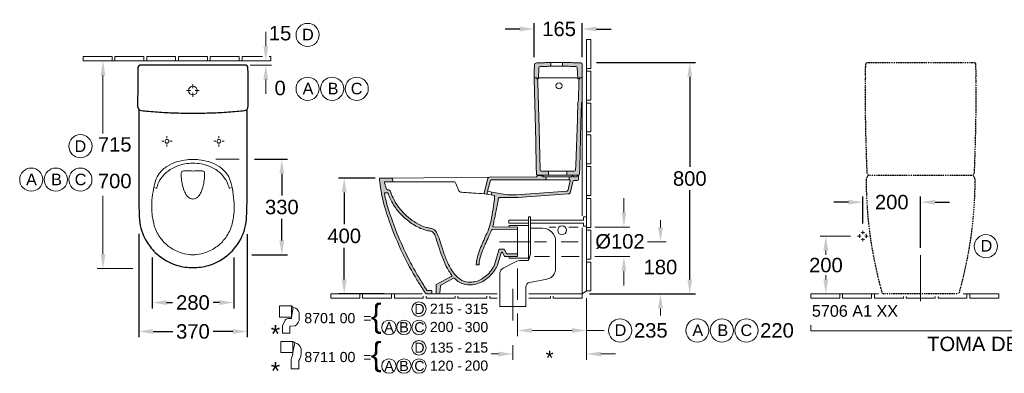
# Model space of a CAD drawing. Extents: x -36 to 10459, y -4640 to 3214.
# Tile 11 of 14: x 4736 to 8144, y -4640 to -3417. Entities that reach past the tile are written whole.
import ezdxf

# ---------------------------------------------------------------- set-up
doc = ezdxf.new("R2010")
doc.units = 0
doc.linetypes.add('ACAD_ISO03W100', pattern=[30, 12, -18])
doc.linetypes.add('VERDECKT2', pattern=[4.7625, 3.175, -1.5875])
doc.layers.get('Defpoints').update_dxf_attribs({"linetype": 'CONTINUOUS'})
for name, color, linetype, lineweight in [('0-Dick', 7, 'CONTINUOUS', 30), ('0-Dick-Verdeckt', 254, 'VERDECKT2', 30), ('0-Dünn', 2, 'CONTINUOUS', 5)]:
    doc.layers.add(name, color=color, linetype=linetype, lineweight=lineweight)
doc.styles.get("Standard").update_dxf_attribs({"font": 'arial.ttf'})
doc.styles.add('STYL2', font='arial.ttf')
doc.dimstyles.get("Standard").update_dxf_attribs({"dimscale": 0, "dimtxt": 50, "dimasz": 50, "dimexe": 20, "dimexo": 25, "dimgap": 15, "dimtad": 0, "dimtih": 1, "dimtoh": 1, "dimdec": 0, "dimdsep": 46, "dimtxsty": 'STYL2', "dimcen": 3, "dimclrd": 256, "dimclre": 256, "dimclrt": 256, "dimadec": 0, "dimazin": 0, "dimtfac": 1, "dimtdec": 0, "dimtofl": 0, "dimtmove": 0, "dimatfit": 3, "dimfxl": 0, "dimtolj": 1, "dimtzin": 0, "dimarcsym": 0})

# ---------------------------------------------------------------- blocks, each defined once
blk = doc.blocks.new('*D212')
at = {"layer": '0-Dünn', "linetype": 'Continuous', "lineweight": -2}
for p, q in [((5148.3, -4157.8), (5148.3, -4515.1)), ((5523.8, -4158.6), (5523.8, -4515.1)), ((5198.3, -4495.1), (5265.9, -4495.1)), ((5473.8, -4495.1), (5406.2, -4495.1))]:
    blk.add_line(p, q, dxfattribs=at)
at = {"layer": '0-Dünn', "linetype": 'Continuous'}
for points in [[(5198.3, -4486.7), (5198.3, -4503.4), (5148.3, -4495.1)], [(5473.8, -4486.7), (5473.8, -4503.4), (5523.8, -4495.1)]]:
    blk.add_solid(points, dxfattribs=at)
at = {"layer": 'Defpoints', "color": 0, "linetype": 'Continuous'}
for p in [(5148.3, -4132.8), (5523.8, -4133.6), (5523.8, -4495.1)]:
    blk.add_point(p, dxfattribs=at)
at = {"layer": '0-Dünn', "linetype": 'Continuous', "insert": (5336, -4495.1), "char_height": 50, "attachment_point": 5, "style": 'STYL2'}
blk.add_mtext('\\A1;370', dxfattribs=at)
blk = doc.blocks.new('*D213')
at = {"layer": '0-Dünn', "linetype": 'Continuous', "lineweight": -2}
for p, q in [((7604.7, -4047.8), (7554.7, -4047.8)), ((7654.7, -4121.8), (7654.7, -4027.8)), ((7854.6, -4205.7), (7854.6, -4027.8)), ((7904.6, -4047.8), (7954.6, -4047.8))]:
    blk.add_line(p, q, dxfattribs=at)
at = {"layer": '0-Dünn', "linetype": 'Continuous'}
for points in [[(7604.7, -4039.5), (7604.7, -4056.2), (7654.7, -4047.8)], [(7904.6, -4039.5), (7904.6, -4056.2), (7854.6, -4047.8)]]:
    blk.add_solid(points, dxfattribs=at)
at = {"layer": 'Defpoints', "color": 0, "linetype": 'Continuous'}
for p in [(7854.6, -4047.8), (7654.7, -4146.8), (7854.6, -4230.7)]:
    blk.add_point(p, dxfattribs=at)
at = {"layer": '0-Dünn', "linetype": 'Continuous', "insert": (7754.7, -4047.8), "char_height": 50, "attachment_point": 5, "style": 'STYL2'}
blk.add_mtext('\\A1;200', dxfattribs=at)
blk = doc.blocks.new('*D214')
at = {"layer": '0-Dünn', "linetype": 'Continuous', "lineweight": -2}
for p, q in [((5194.6, -4238.7), (5194.6, -4415.1)), ((5477.5, -4239.3), (5477.5, -4415.1)), ((5244.6, -4395.1), (5265.5, -4395.1)), ((5427.5, -4395.1), (5406.6, -4395.1))]:
    blk.add_line(p, q, dxfattribs=at)
at = {"layer": '0-Dünn', "linetype": 'Continuous'}
for points in [[(5244.6, -4386.7), (5244.6, -4403.4), (5194.6, -4395.1)], [(5427.5, -4386.7), (5427.5, -4403.4), (5477.5, -4395.1)]]:
    blk.add_solid(points, dxfattribs=at)
at = {"layer": 'Defpoints', "color": 0, "linetype": 'Continuous'}
for p in [(5194.6, -4213.7), (5477.5, -4214.3), (5477.5, -4395.1)]:
    blk.add_point(p, dxfattribs=at)
at = {"layer": '0-Dünn', "linetype": 'Continuous', "insert": (5336, -4395.1), "char_height": 50, "attachment_point": 5, "style": 'STYL2'}
blk.add_mtext('\\A1;280', dxfattribs=at)
blk = doc.blocks.new('*D215')
at = {"layer": '0-Dünn', "linetype": 'Continuous', "lineweight": -2}
for p, q in [((5548.7, -3899.6), (5663.7, -3899.6)), ((5643.7, -3949.6), (5643.7, -4024.4)), ((5643.7, -4180.2), (5643.7, -4105.4)), ((5539.3, -4230.2), (5663.7, -4230.2))]:
    blk.add_line(p, q, dxfattribs=at)
at = {"layer": '0-Dünn', "linetype": 'Continuous'}
for points in [[(5635.3, -3949.6), (5652, -3949.6), (5643.7, -3899.6)], [(5635.3, -4180.2), (5652, -4180.2), (5643.7, -4230.2)]]:
    blk.add_solid(points, dxfattribs=at)
at = {"layer": 'Defpoints', "color": 0, "linetype": 'Continuous'}
for p in [(5523.7, -3899.6), (5643.7, -3899.6), (5514.3, -4230.2)]:
    blk.add_point(p, dxfattribs=at)
at = {"layer": '0-Dünn', "linetype": 'Continuous', "insert": (5643.7, -4064.9), "char_height": 50, "attachment_point": 5, "style": 'STYL2'}
blk.add_mtext('\\A1;330', dxfattribs=at)
blk = doc.blocks.new('*D221')
at = {"layer": '0-Dünn', "linetype": 'Continuous', "lineweight": -2}
for p, q in [((5966.4, -3964.3), (5839.5, -3964.3)), ((5859.5, -4014.3), (5859.5, -4124.1)), ((5859.5, -4315), (5859.5, -4205.2)), ((5998.2, -4365), (5839.5, -4365))]:
    blk.add_line(p, q, dxfattribs=at)
at = {"layer": '0-Dünn', "linetype": 'Continuous'}
for points in [[(5851.1, -4014.3), (5867.8, -4014.3), (5859.5, -3964.3)], [(5851.1, -4315), (5867.8, -4315), (5859.5, -4365)]]:
    blk.add_solid(points, dxfattribs=at)
at = {"layer": 'Defpoints', "color": 0, "linetype": 'Continuous'}
for p in [(5991.4, -3964.3), (5859.5, -4365), (6023.2, -4365)]:
    blk.add_point(p, dxfattribs=at)
at = {"layer": '0-Dünn', "linetype": 'Continuous', "insert": (5859.5, -4164.7), "char_height": 50, "attachment_point": 5, "style": 'STYL2'}
blk.add_mtext('\\A1;400', dxfattribs=at)
blk = doc.blocks.new('*D222')
at = {"layer": '0-Dünn', "linetype": 'Continuous', "lineweight": -2}
for p, q in [((6733.2, -3564.3), (7075.6, -3564.3)), ((7055.6, -3614.3), (7055.6, -3925.7)), ((7055.6, -4315), (7055.6, -4006.8)), ((6708.4, -4365), (7075.6, -4365))]:
    blk.add_line(p, q, dxfattribs=at)
at = {"layer": '0-Dünn', "linetype": 'Continuous'}
for points in [[(7047.3, -3614.3), (7063.9, -3614.3), (7055.6, -3564.3)], [(7047.3, -4315), (7063.9, -4315), (7055.6, -4365)]]:
    blk.add_solid(points, dxfattribs=at)
at = {"layer": 'Defpoints', "color": 0, "linetype": 'Continuous'}
for p in [(6708.2, -3564.3), (6683.4, -4365), (7055.6, -4365)]:
    blk.add_point(p, dxfattribs=at)
at = {"layer": '0-Dünn', "linetype": 'Continuous', "insert": (7055.6, -3966.3), "char_height": 50, "attachment_point": 5, "style": 'STYL2'}
blk.add_mtext('\\A1;800', dxfattribs=at)
blk = doc.blocks.new('*D223')
at = {"layer": '0-Dünn', "linetype": 'Continuous', "lineweight": -2}
for p, q in [((6516.9, -3546.4), (6516.9, -3428.9)), ((6683.1, -3546.4), (6683.1, -3428.9)), ((6466.9, -3448.9), (6416.9, -3448.9)), ((6733.1, -3448.9), (6783.1, -3448.9))]:
    blk.add_line(p, q, dxfattribs=at)
at = {"layer": '0-Dünn', "linetype": 'Continuous'}
for points in [[(6466.9, -3440.5), (6466.9, -3457.2), (6516.9, -3448.9)], [(6733.1, -3440.5), (6733.1, -3457.2), (6683.1, -3448.9)]]:
    blk.add_solid(points, dxfattribs=at)
at = {"layer": 'Defpoints', "color": 0, "linetype": 'Continuous'}
for p in [(6683.1, -3448.9), (6516.9, -3571.4), (6683.1, -3571.4)]:
    blk.add_point(p, dxfattribs=at)
at = {"layer": '0-Dünn', "linetype": 'Continuous', "insert": (6603.3, -3448.9), "char_height": 50, "attachment_point": 5, "style": 'STYL2'}
blk.add_mtext('\\A1;165', dxfattribs=at)

msp = doc.modelspace()

# ---------------------------------------------------------------- hatches: boundary and pattern name
at = {"layer": '0-Dünn', "linetype": 'Continuous'}
h = msp.add_hatch(color=256, dxfattribs=at)
h.dxf.hatch_style = 1
h.paths.add_polyline_path([(6516.9, -3619.8), (6516.9, -3619.8, -0.396649), (6518.8, -3617.8), (6518.8, -3617.6, -0.471693), (6516.8, -3615.2, -0.000972), (6517.3, -3595.4, -0.001012), (6517.8, -3578.5, -0.011304), (6517.9, -3571.4, -0.379593), (6522.7, -3566.5, -0.012398), (6529.8, -3566.2, -0.00226), (6544.6, -3565.6, -0.00244), (6560.5, -3565.1, -0.003497), (6574, -3564.8), (6574.8, -3564.8), (6574.8, -3577.8, 0.001497), (6565.1, -3578, 0.002526), (6548.7, -3578.5, 0.001753), (6537.4, -3578.9, 0.38954), (6533.5, -3582.7), (6531.8, -3620.1, -0.400971), (6530.8, -3621), (6529.6, -3621, -0.238569), (6528.4, -3620.4), (6526.6, -3618, 0.428807), (6525.2, -3617.8, -0.279539), (6526.3, -3618.9), (6529.2, -3629.6), (6529.2, -3629.8, 0.060009), (6529.2, -3629.4), (6526.3, -3618.9, 0.337617), (6524.8, -3617.8), (6519, -3617.8, 0.430735)])
h = msp.add_hatch(color=256, dxfattribs=at)
h.dxf.hatch_style = 1
h.paths.add_polyline_path([(6683.1, -3571.4, 0.399388), (6678.4, -3566.4, 0.002281), (6669.6, -3566, 0.001686), (6652.5, -3565.4, 0.003608), (6635, -3564.9, 0.000795), (6623.8, -3564.7, 0.002358), (6615.2, -3564.7), (6615.2, -3577.7, -0.002589), (6631.5, -3577.9, -0.003047), (6651.7, -3578.4, -0.001675), (6662, -3578.7, -0.385201), (6665.9, -3582.5), (6668.2, -3620.1, 0.40197), (6669.1, -3620.9), (6670.9, -3620.8, 0.232014), (6671.8, -3620.3), (6673.4, -3618, -0.247182), (6674.2, -3617.6), (6681.1, -3617.6, 0.41421), (6683.1, -3615.6)])
h = msp.add_hatch(color=256, dxfattribs=at)
h.dxf.hatch_style = 1
h.paths.add_polyline_path([(6533.9, -3794.7), (6531.6, -3714.4), (6529.3, -3634), (6529.2, -3629.8, 0.060009), (6529.2, -3629.4), (6526.3, -3618.9, 0.337617), (6524.8, -3617.8), (6519, -3617.8, 0.430735), (6516.9, -3619.8), (6519.1, -3708.9), (6522.3, -3838.3), (6524.5, -3926.7), (6525, -3948.8), (6525, -3950.6, 0.383951), (6529.6, -3954.8), (6565.7, -3954.8, 0.39201), (6566.6, -3953.8), (6566.6, -3940.8), (6541.7, -3940.8, -0.321754), (6538, -3935.9)])
h = msp.add_hatch(color=256, dxfattribs=at)
h.dxf.hatch_style = 1
h.paths.add_polyline_path([(6683.1, -3619.8, 0.414217), (6681.1, -3617.8), (6675.5, -3617.8, 0.345795), (6674, -3618.9), (6671.1, -3629.4, 0.071397), (6671.1, -3630), (6670.7, -3694.9, -0.152152), (6669.6, -3698.3, 0.145103), (6668.5, -3701.6), (6668.4, -3705.6), (6666.8, -3752.2), (6666.5, -3759.7), (6663.3, -3856.1), (6661.1, -3919.5), (6660.6, -3936, -0.404356), (6655.6, -3940.8), (6629.6, -3940.8), (6629.6, -3953.8, 0.436772), (6630.7, -3954.8), (6669.2, -3954.8, 0.406764), (6674.2, -3949.9), (6674.8, -3926.5), (6676, -3878.5), (6678.7, -3772.4), (6680.4, -3706.3, -0.185236), (6681.8, -3703, 0.191837), (6683.1, -3699.5)])
h = msp.add_hatch(color=256, dxfattribs=at)
h.dxf.hatch_style = 1
h.paths.add_polyline_path([(6402.3, -4222.7), (6390.1, -4265.2, -0.034976), (6384.8, -4275.7, -0.080824), (6358.2, -4308, -0.13138), (6312, -4332.1, -0.099845), (6279.8, -4332.6, -0.067256), (6262.1, -4326.7, -0.083637), (6245.5, -4315.2, -0.048362), (6241.5, -4311.4, 0.078523), (6241, -4311, 0.265856), (6238, -4310.9), (6195.9, -4333.8, 0.344316), (6192.9, -4338), (6190.4, -4361.4, -0.365819), (6186.7, -4365), (6180.3, -4365, -0.414253), (6178.3, -4363), (6178.3, -4338.5), (6178.3, -4332.9), (6229.5, -4304.3, 0.034668), (6231.7, -4303, 0.434295), (6232, -4300.5, -0.025766), (6227.3, -4294.3, -0.0178), (6217, -4277.7, -0.033005), (6201.8, -4245.2, -0.015888), (6189.2, -4209.1, 0.004665), (6177.8, -4174.1, 0.049926), (6170.5, -4157.1, 0.101582), (6167.4, -4152.7, 0.153979), (6157.6, -4147.8, 0.000929), (6149.2, -4146.5, -0.040761), (6141, -4144.6, -0.061636), (6097.5, -4124.4, -0.046308), (6060.8, -4094.5, -0.055127), (6033.9, -4062.2, -0.028367), (6021.8, -4041.6, -0.024216), (6013.2, -4022.7, -0.00656), (6011.2, -4017.4, 0.246506), (6009.1, -4015.7), (5999.5, -4015.7, 0.365319), (5998.6, -4016.5, 0.030681), (6014.2, -4078.1, 0.01846), (6042.1, -4154.7, 0.022516), (6082.2, -4243.1, 0.014709), (6112.6, -4298.8, 0.010688), (6136.8, -4338.2, 0.003883), (6146, -4352.3, 0.295335), (6148.5, -4353.3), (6161.2, -4353.3, -0.532706), (6163.3, -4356.2), (6163.3, -4363, -0.48151), (6160.8, -4365), (6145.8, -4365, -0.209623), (6140.8, -4362.5, -0.002858), (6133.9, -4352.1, -0.009705), (6111.3, -4316.2, -0.023455), (6062.6, -4226.2, -0.025963), (6015.4, -4112.9, -0.038422), (5988.7, -4018.9, -0.011891), (5982.5, -3977.6, -0.008939), (5981.5, -3968.3, -0.437385), (5984.5, -3965), (6021.7, -3964.7, -0.261019), (6026, -3967, -0.078757), (6026.6, -3968.5), (6028.2, -3974.9, -0.076322), (6028.3, -3975.3, -0.413525), (6026.3, -3977.3), (6001, -3977.6, 0.748559), (5999.4, -3980.6), (6004.7, -3999.7, 0.31178), (6009.1, -4005.1, 0.074441), (6013.8, -4005.7, -0.220065), (6018.7, -4008.5, 0.03181), (6028.6, -4032.7, 0.036403), (6045.2, -4061.3, 0.047708), (6069.6, -4089.1, 0.069266), (6095.1, -4110.7, 0.015687), (6123.4, -4127.4, 0.046929), (6145.1, -4135.3, 0.003495), (6158.2, -4137.8), (6162.7, -4138.7, -0.077958), (6167.6, -4140.6, -0.099885), (6175.4, -4146.9, -0.047084), (6181.8, -4157.1, -0.026), (6193.2, -4188.6, 0.005883), (6205.8, -4227.2, 0.031571), (6220.9, -4263.7, 0.068542), (6246.1, -4301.8, 0.035482), (6260.9, -4314.5, 0.118427), (6287.3, -4324.5, 0.05415), (6301, -4324.7, 0.012367), (6320.3, -4320.7, 0.058996), (6338.5, -4311.8, 0.048905), (6356.2, -4297.6, 0.052367), (6372.6, -4277, 0.011967), (6379, -4266.6, 0.095376), (6379.8, -4265), (6394.5, -4213.4, -0.057368), (6395, -4212.3, -0.275035), (6399.1, -4209.8), (6409.3, -4209.8, -0.064224), (6410.6, -4210, -0.205157), (6413.8, -4212.4), (6420.9, -4224.9, 0.27222), (6423.9, -4226.7), (6457.9, -4226.5, -0.416315), (6459.9, -4228.5), (6459.9, -4233.5, -0.41166), (6457.9, -4235.5), (6417.6, -4235.8, -0.272638), (6414.5, -4234), (6407.8, -4222.1, 0.665427)])
h = msp.add_hatch(color=256, dxfattribs=at)
h.dxf.hatch_style = 1
h.paths.add_polyline_path([(6635, -4019.4, 0.36323), (6642.3, -4012.3), (6650.8, -3975.9, -0.333391), (6654.3, -3972.9), (6666.5, -3972.8, 0.390462), (6670.8, -3968.7), (6670.5, -3957.3, 0.449164), (6668.8, -3955.9), (6667.3, -3955.8, 0.404286), (6666.2, -3956.7), (6665.8, -3958.5, -0.317562), (6664.1, -3960.1), (6654, -3960.1, -0.238246), (6653.2, -3959.7), (6651.8, -3957.3, 0.267949), (6651, -3956.8), (6649, -3956.8, 0.378866), (6648, -3957.7), (6647.8, -3959.2, -0.378899), (6646.8, -3960.1), (6639.1, -3960.1, 0.420834), (6638.1, -3961.1), (6638.1, -3969.1, 0.342872), (6639.6, -3971, -0.407589), (6641.1, -3973.4), (6633.1, -4008.1, -0.307118), (6631.4, -4009.7), (6454.7, -4022), (6424.3, -4022), (6370.4, -4012.9, 0.020122), (6368.2, -4022.6), (6380, -4024.9), (6380.1, -4034.6), (6379.4, -4038.8, 0.006654), (6376.2, -4060.9, -0.01216), (6369.5, -4103.1, -0.039972), (6361, -4135.7, -0.042888), (6352.8, -4156.7, 0.011384), (6342.3, -4179.8, -0.004825), (6331.4, -4204.6, 0.026382), (6322.2, -4232.1, 0.037385), (6317.5, -4252.5, 0.011936), (6317.1, -4257.5, 0.014254), (6316.7, -4264.7), (6326.3, -4264.7), (6326.4, -4262.4, -0.058354), (6328.8, -4245.3, -0.01759), (6335.7, -4222.3, -0.030274), (6347.5, -4193.4, 0.008711), (6359.1, -4168, 0.005955), (6366.7, -4150.1, 0.011857), (6368.8, -4144.6, -0.31643), (6371.6, -4142.6), (6457.9, -4143.2, 0.41634), (6459.9, -4141.2), (6459.9, -4136.2, 0.41166), (6457.9, -4134.2), (6376.3, -4133.5, -0.478932), (6374.1, -4130.7, 0.000352), (6375, -4126.8, 0.002247), (6377.9, -4113.6, 0.00291), (6381.7, -4095.8, 0.005853), (6388.5, -4060.7, 0.001595), (6393.1, -4034.6, -0.419935), (6396.8, -4032), (6455, -4032, 0.034921), (6460.6, -4031.6)])
h = msp.add_hatch(color=256, dxfattribs=at)
h.dxf.hatch_style = 1
h.paths.add_polyline_path([(6558.1, -3961.1, 0.414157), (6557.1, -3960.1), (6548.5, -3960.1), (6548.2, -3957.7, 0.378866), (6547.2, -3956.8), (6545.3, -3956.8, 0.105913), (6544.1, -3957.5, -0.575917), (6542.2, -3957, -0.044678), (6542, -3956.2, 0.380174), (6540.8, -3955.1), (6530.9, -3955.1, 0.32441), (6527.7, -3957.7, -0.34566), (6524.8, -3960), (6361.1, -3961.1, 0.292776), (6357.1, -3964.8), (6343.8, -4016.6, 0.403594), (6345.3, -4018.6), (6352.2, -4019.8, 0.381424), (6354, -4018.4), (6356.1, -4010.4), (6356.5, -4008.2, 0.052684), (6357, -4005.5), (6365.4, -3972.9, -0.341925), (6367.8, -3971), (6556.2, -3970.1, 0.408038), (6558.1, -3968.1)])

# ---------------------------------------------------------------- linework, layer by layer
at = {"layer": '0-Dick', "linetype": 'Continuous'}
msp.add_lwpolyline([(5336, -3740, 0.00569), (5371.3, -3739.7, 0.007285), (5429.3, -3737.6, 0.00905), (5489, -3733.5, 0.002683), (5514, -3731.3, 0.387815), (5527.6, -3716.3, -0.000005), (5527.3, -3662.2, 0.001462), (5526.8, -3605.6, 0.000101), (5526.5, -3583.5, 0.410699), (5516.5, -3573.6), (5336, -3573.6), (5155.6, -3573.6, 0.410699), (5145.6, -3583.5, 0.000101), (5145.3, -3605.6, 0.001462), (5144.8, -3662.2, -0.000005), (5144.5, -3716.3, 0.387815), (5158, -3731.3, 0.002683), (5183, -3733.5, 0.00905), (5242.8, -3737.6, 0.007285), (5300.8, -3739.7, 0.00569)], format="xyb", close=True, dxfattribs=at)
msp.add_lwpolyline([(5148.9, -3726.9), (5148.9, -3726.9, -0.005405), (5148.6, -3791.6, 0.00074), (5148.4, -3923, -0.004439), (5148.6, -4007.2, 0.008432), (5149.3, -4066.9, 0.007869), (5150.6, -4108, 0.113131), (5175.9, -4184.4, 0.073798), (5210.7, -4226.3, 0.109671), (5282.2, -4266.4, 0.069754), (5336, -4274, 0.069754), (5389.9, -4266.4, 0.109671), (5461.4, -4226.3, 0.073798), (5496.2, -4184.4, 0.113131), (5521.5, -4108, 0.007869), (5522.8, -4066.9, 0.008432), (5523.5, -4007.2, -0.004439), (5523.7, -3923, 0.00074), (5523.5, -3791.6, -0.005405), (5523.2, -3726.9), (5523.2, -3726.9)], format="xyb", dxfattribs=at)
at = {"layer": '0-Dick-Verdeckt', "color": 0, "linetype": 'ACAD_ISO03W100', "ltscale": 0.09, "flags": 128}
msp.add_lwpolyline([(7854.6, -4365), (7726.7, -4365, -0.344674), (7721.9, -4361.4), (7720.3, -4355.9, -0.012477), (7703, -4286.9, -0.013254), (7686.9, -4205.3, -0.016527), (7674.8, -4116.5, -0.021058), (7667.2, -3990.8, -0.003929), (7667, -3968.1, -0.164869), (7668.6, -3963.3), (7673.1, -3956, -0.145423), (7674.7, -3954.5), (7669.7, -3949.7), (7669.6, -3946.2, -0.004953), (7665, -3800.7, -0.004274), (7663.4, -3667.8, -0.001474), (7663.3, -3625.8, -0.00036), (7663.3, -3619.5), (7665.3, -3617.5), (7663.4, -3615.5), (7663.5, -3612.7, 0), (7664.2, -3586.2, 0), (7664.6, -3570, -0.4052), (7669.6, -3565.1, 0.000014), (7737, -3564.8, -0.000094), (7826.4, -3564.4, -0.002186), (7854.6, -3564.4, -0.002186), (7882.8, -3564.4, -0.000094), (7972.3, -3564.8, 0.000014), (8039.6, -3565.1, -0.4052), (8044.6, -3570, 0), (8045, -3586.2, 0), (8045.7, -3612.7), (8045.8, -3615.5), (8043.9, -3617.5), (8045.9, -3619.5, -0.00036), (8045.9, -3625.8, -0.001474), (8045.9, -3667.8, -0.004274), (8044.2, -3800.7, -0.004953), (8039.7, -3946.2), (8039.5, -3949.7), (8034.5, -3954.5, -0.145423), (8036.1, -3956), (8040.6, -3963.3, -0.164869), (8042.2, -3968.1, -0.003929), (8042, -3990.8, -0.021058), (8034.4, -4116.5, -0.016527), (8022.3, -4205.3, -0.013254), (8006.2, -4286.9, -0.012477), (7988.9, -4355.9), (7987.4, -4361.4, -0.344674), (7982.6, -4365), (7854.7, -4365)], format="xyb", dxfattribs=at)
msp.add_lwpolyline([(7674.7, -3954.5), (8034.5, -3954.5)], dxfattribs=at)
at = {"layer": '0-Dünn', "linetype": 'Continuous'}
for p, q in [((5588.2, -3508.6), (5588.2, -3458.6)), ((6698.2, -3485), (6698.2, -3585)), ((6713.2, -3485), (6698.2, -3485)), ((6713.2, -3500), (6713.2, -3485)), ((6713.2, -3585), (6713.2, -3500)), ((5056, -3543.6), (4956, -3543.6)), ((4956, -3543.6), (4956, -3558.6)), ((5056, -3558.6), (5056, -3543.6)), ((5166, -3543.6), (5066, -3543.6)), ((5066, -3543.6), (5066, -3558.6)), ((5166, -3558.6), (5166, -3543.6)), ((5276, -3543.6), (5176, -3543.6)), ((5176, -3543.6), (5176, -3558.6)), ((5276, -3543.6), (5276, -3558.6)), ((5386, -3543.6), (5286, -3543.6)), ((5286, -3543.6), (5286, -3558.6)), ((5386, -3543.6), (5386, -3558.6)), ((5496, -3543.6), (5396, -3543.6)), ((5396, -3543.6), (5396, -3558.6)), ((5496, -3543.6), (5496, -3558.6)), ((5506, -3543.6), (5576.4, -3543.6)), ((5506, -3558.6), (5506, -3543.6)), ((5599.7, -3543.6), (5606, -3543.6)), ((5606, -3543.6), (5606, -3558.6)), ((4956, -3558.6), (5056, -3558.6)), ((4981, -3558.6), (5027.3, -3558.6)), ((4981, -3558.6), (5044.7, -3558.6)), ((5056, -3558.6), (5166, -3558.6)), ((5276, -3558.6), (5166, -3558.6)), ((5386, -3558.6), (5276, -3558.6)), ((5496, -3558.6), (5386, -3558.6)), ((5606, -3558.6), (5496, -3558.6)), ((5534.2, -3573.6), (5608.2, -3573.6)), ((5581, -3558.6), (5568.2, -3558.6)), ((5024.7, -3608.6), (5024.7, -3810.7)), ((6698.2, -3585), (6713.2, -3585)), ((6698.2, -3595), (6698.2, -3585)), ((6698.2, -3595), (6698.2, -3695)), ((6713.2, -3595), (6698.2, -3595)), ((6713.2, -3695), (6713.2, -3595)), ((5336, -3640.1), (5336, -3653.7)), ((5588.2, -3623.6), (5588.2, -3673.6)), ((5314.2, -3661.9), (5327.8, -3661.9)), ((5336, -3683.6), (5336, -3670)), ((5357.8, -3661.9), (5344.2, -3661.9)), ((6683.4, -4094.7), (6683.4, -3702.9)), ((6698.2, -3695), (6713.2, -3695)), ((6698.2, -3705), (6698.2, -3695)), ((6698.2, -3705), (6698.2, -3805)), ((6713.2, -3705), (6698.2, -3705)), ((6713.2, -3805), (6713.2, -3705)), ((6698.2, -3815), (6698.2, -3805)), ((6698.2, -3805), (6713.2, -3805)), ((6698.2, -3815), (6698.2, -3915)), ((6713.2, -3815), (6698.2, -3815)), ((6713.2, -3915), (6713.2, -3815)), ((5235, -3837.2), (5228, -3837.2)), ((5246, -3826.2), (5246, -3819.2)), ((5246, -3848.2), (5246, -3855.2)), ((5257, -3837.2), (5264, -3837.2)), ((5414.9, -3837.2), (5408, -3837.2)), ((5425.9, -3826.2), (5425.9, -3819.2)), ((5425.9, -3848.2), (5425.9, -3855.2)), ((5436.9, -3837.2), (5443.9, -3837.2)), ((6698.2, -3925), (6698.2, -3915)), ((6698.2, -3915), (6713.2, -3915)), ((6698.2, -3925), (6698.2, -4025)), ((6713.2, -3925), (6698.2, -3925)), ((6713.2, -4025), (6713.2, -3925)), ((5024.7, -4227.7), (5024.7, -4025.6)), ((6698.2, -4035), (6698.2, -4025)), ((6713.2, -4025), (6698.2, -4025)), ((6698.2, -4035), (6698.2, -4135)), ((6713.2, -4035), (6698.2, -4035)), ((6713.2, -4135), (6713.2, -4035)), ((6827.7, -4084), (6827.7, -4034)), ((6429.1, -4109.8), (6497.1, -4109.8)), ((6429.1, -4119.9), (6497.1, -4119.9)), ((6497.1, -4249.5), (6497.1, -4098.7)), ((6497.1, -4098.7), (6504.6, -4098.7)), ((6504.6, -4228.1), (6504.6, -4098.7)), ((6504.6, -4109.8), (6688.1, -4109.8)), ((6504.6, -4119.9), (6688.1, -4119.9)), ((6688.1, -4098.5), (6688.1, -4109.8)), ((6698.2, -4098.5), (6688.1, -4098.5)), ((6688.1, -4131.2), (6688.1, -4119.9)), ((6954.1, -4135), (6954.1, -4110)), ((6497.1, -4128.1), (6430.1, -4128.1)), ((6430.1, -4128.1), (6430.1, -4134)), ((6504.6, -4137.5), (6546.2, -4137.5)), ((6592.2, -4134), (6568.4, -4134)), ((6669.8, -4134), (6636.6, -4134)), ((6683.4, -4365), (6683.4, -4136.7)), ((6698.2, -4131.2), (6688.1, -4131.2)), ((6698.2, -4145), (6698.2, -4135)), ((6713.2, -4135), (6698.2, -4135)), ((6698.2, -4145), (6698.2, -4245)), ((6713.2, -4145), (6698.2, -4145)), ((6713.2, -4245), (6713.2, -4145)), ((6727.2, -4134), (6847.7, -4134)), ((7654.7, -4158.2), (7654.7, -4146.8)), ((6397.6, -4185), (6504.3, -4185)), ((6518.6, -4184.6), (6560.2, -4184.6)), ((6591.3, -4184), (6591.2, -4277.9)), ((6611, -4185), (6669.8, -4185)), ((6909.4, -4185), (6974.1, -4185)), ((6924, -4185), (6974.1, -4185)), ((7611.5, -4165), (7506.3, -4165)), ((7636.5, -4165), (7647.9, -4165)), ((7654.7, -4171.8), (7654.7, -4183.2)), ((7672.9, -4165), (7661.4, -4165)), ((7526.3, -4215), (7526.3, -4229.5)), ((6409.4, -4276), (6452.9, -4253.8)), ((6430.1, -4241.9), (6430.1, -4236)), ((6497.1, -4241.9), (6430.1, -4241.9)), ((6471, -4249.5), (6497.1, -4249.5)), ((6497.1, -4249.5), (6504.6, -4228.1)), ((6570.1, -4236), (6518.4, -4236)), ((6673, -4236), (6611.5, -4236)), ((6698.2, -4255), (6698.2, -4245)), ((6713.2, -4245), (6698.2, -4245)), ((6698.2, -4255), (6698.2, -4355)), ((6713.2, -4255), (6698.2, -4255)), ((6713.2, -4355), (6713.2, -4255)), ((6727.2, -4236), (6847.7, -4236)), ((6733.2, -4236), (6847.7, -4236)), ((7854.6, -4390.3), (7854.6, -4230.7)), ((5128.5, -4277.7), (5004.7, -4277.7)), ((6827.7, -4286), (6827.7, -4336)), ((6398.5, -4293.8), (6398.5, -4408.1)), ((6561.1, -4313.8), (6501.7, -4325.1)), ((7526.3, -4300.5), (7526.3, -4315)), ((6443.5, -4347.3), (6443.5, -4457.6)), ((6488.5, -4408.1), (6488.5, -4341.5)), ((6683.4, -4365), (6698.2, -4355)), ((6698.2, -4355), (6713.2, -4355)), ((5898.2, -4365), (5813.2, -4365)), ((5813.2, -4380), (5813.2, -4365)), ((5813.2, -4380), (5898.2, -4380)), ((5898.2, -4365), (5908.2, -4365)), ((5898.2, -4380), (5913.2, -4380)), ((6129.5, -4365), (5908.2, -4365)), ((5913.2, -4380), (5913.2, -4365)), ((5923.2, -4380), (5923.2, -4365)), ((5923.2, -4380), (6023.2, -4380)), ((6023.2, -4380), (6023.2, -4365)), ((6033.2, -4380), (6033.2, -4365)), ((6033.2, -4380), (6133.2, -4380)), ((6133.2, -4380), (6133.2, -4372.5)), ((6143.2, -4380), (6143.2, -4372.5)), ((6143.2, -4380), (6243.2, -4380)), ((6160.8, -4365), (6388.7, -4365)), ((6243.2, -4380), (6243.2, -4372.5)), ((6253.2, -4380), (6253.2, -4372.5)), ((6253.2, -4380), (6353.2, -4380)), ((6353.2, -4380), (6353.2, -4372.5)), ((6363.2, -4380), (6363.2, -4372.5)), ((6363.2, -4380), (6389.1, -4380)), ((6678.1, -4365), (6498.6, -4365)), ((6498.6, -4380), (6573.2, -4380)), ((6573.2, -4380), (6573.2, -4372.5)), ((6583.2, -4372.5), (6583.2, -4380)), ((6583.2, -4380), (6683.4, -4380)), ((6683.4, -4365), (6678.1, -4365)), ((6683.4, -4365), (6683.4, -4380)), ((6698.2, -4380), (6698.2, -4511.6)), ((6733.4, -4365), (6974.1, -4365)), ((7474.7, -4365), (7574.7, -4365)), ((7474.7, -4380), (7474.7, -4365)), ((7538.2, -4380), (7474.7, -4380)), ((7549.7, -4365), (7506.3, -4365)), ((7574.7, -4380), (7538.2, -4380)), ((7574.7, -4365), (7574.7, -4380)), ((7574.7, -4365), (7584.7, -4365)), ((7584.7, -4365), (7684.7, -4365)), ((7584.7, -4380), (7584.7, -4365)), ((7684.7, -4380), (7584.7, -4380)), ((7684.7, -4365), (7684.7, -4380)), ((7684.7, -4365), (7694.7, -4365)), ((7694.7, -4365), (7708.8, -4365)), ((7694.7, -4365), (7694.7, -4380)), ((7794.7, -4380), (7694.7, -4380)), ((7794.7, -4380), (7794.7, -4374.2)), ((7804.7, -4380), (7804.7, -4374.2)), ((7804.7, -4380), (7904.7, -4380)), ((7904.7, -4380), (7904.7, -4374.2)), ((7914.7, -4380), (7914.7, -4374.2)), ((7914.7, -4380), (8014.7, -4380)), ((8014.7, -4365), (8001.5, -4365)), ((8014.7, -4365), (8014.7, -4380)), ((8014.7, -4365), (8024.7, -4365)), ((8124.7, -4365), (8024.7, -4365)), ((8024.7, -4365), (8024.7, -4380)), ((8024.7, -4380), (8124.7, -4380)), ((8124.7, -4380), (8124.7, -4365)), ((5676.6, -4406.6), (5676.6, -4445)), ((5682.7, -4411.9), (5676.6, -4445)), ((6398.5, -4408.1), (6488.5, -4408.1)), ((6954.1, -4415), (6954.1, -4440)), ((6459.9, -4433.1), (6459.9, -4511.6)), ((6509.9, -4491.6), (6648.2, -4491.6)), ((6698.2, -4491.6), (6759, -4491.6)), ((5682.3, -4529.4), (5682.3, -4568.1)), ((6698.2, -4511.6), (6698.2, -4592.8)), ((5682.3, -4568.1), (5688.5, -4534.8)), ((6443.5, -4542.2), (6443.5, -4592.8)), ((6393.5, -4572.8), (6368.5, -4572.8)), ((6748.2, -4572.8), (6798.2, -4572.8))]:
    msp.add_line(p, q, dxfattribs=at)
for points in [[(6574.8, -3577.8), (6574.8, -3564.8), (6574, -3564.8, 0.003497), (6560.5, -3565.1, 0.00244), (6544.6, -3565.6, 0.00226), (6529.8, -3566.2, 0.012398), (6522.7, -3566.5, 0.379593), (6517.9, -3571.4, 0.011304), (6517.8, -3578.5, 0.001012), (6517.3, -3595.4, 0.001005), (6516.8, -3615.9, 0.371403), (6518.8, -3617.6), (6525.8, -3617.6, -0.238572), (6526.6, -3618), (6528.4, -3620.4, 0.238567), (6529.6, -3621), (6530.8, -3621, 0.40097), (6531.8, -3620.1), (6533.5, -3582.7, -0.38954), (6537.4, -3578.9, -0.001753), (6548.7, -3578.5, -0.002526), (6565.1, -3578, -0.001497), (6574.8, -3577.8, 3.588012)], [(6615.2, -3577.7), (6615.2, -3564.7), (6615.6, -3564.7, -0.002257), (6623.8, -3564.7, -0.000795), (6635, -3564.9, -0.003608), (6652.5, -3565.4, -0.001686), (6669.6, -3566, -0.002281), (6678.4, -3566.4, -0.399388), (6683.1, -3571.4), (6683.1, -3615.6, -0.41421), (6681.1, -3617.6), (6674.2, -3617.6, 0.247182), (6673.4, -3618), (6671.8, -3620.3, -0.247427), (6670.8, -3620.8), (6669.1, -3620.9, -0.40197), (6668.2, -3620.1), (6665.9, -3582.5, 0.385201), (6662, -3578.7, 0.001675), (6651.7, -3578.4, 0.003047), (6631.5, -3577.9, 0.002589), (6615.2, -3577.7, -8.917275)], [(6533.9, -3794.7), (6538, -3935.9, 0.321754), (6541.7, -3940.8), (6566.6, -3940.8), (6566.6, -3940.8), (6566.6, -3953.8, -0.39201), (6565.7, -3954.8), (6529.6, -3954.8, -0.430255), (6525, -3949.9), (6525, -3948.8), (6524.5, -3926.7), (6522.3, -3838.3), (6519.1, -3708.9), (6516.9, -3619.8, -0.396586), (6518.8, -3617.8), (6524.8, -3617.8, -0.337614), (6526.3, -3618.9), (6529.2, -3629.4, -0.060009), (6529.2, -3629.8), (6529.3, -3634), (6531.6, -3714.4), (6533.9, -3794.7)], [(6666.5, -3759.7), (6666.8, -3752.2), (6668.4, -3705.6), (6668.4, -3705.6), (6668.5, -3701.6, -0.145103), (6669.6, -3698.3, 0.152152), (6670.7, -3694.9), (6671.1, -3630, -0.071397), (6671.1, -3629.4), (6674, -3618.9, -0.338033), (6675.5, -3617.8), (6681.1, -3617.8, -0.414214), (6683.1, -3619.8), (6683.1, -3699.5, -0.191837), (6681.8, -3703, 0.185236), (6680.4, -3706.3), (6678.7, -3772.4)], [(6678.7, -3772.4), (6676, -3878.5), (6674.8, -3926.5), (6674.2, -3949.9, -0.406764), (6669.2, -3954.8), (6630.5, -3954.8, -0.39201), (6629.6, -3953.8), (6629.6, -3940.8), (6629.6, -3940.8), (6655.6, -3940.8, 0.404356), (6660.6, -3936), (6661.1, -3919.5), (6663.3, -3856.1), (6666.5, -3759.7)], [(5336.1, -4229.7, 0.027113), (5349.4, -4229, 0.052564), (5380.5, -4221.9, 0.075659), (5420.3, -4200.6, 0.070525), (5447.1, -4173.4, 0.076523), (5468.6, -4132.8, 0.058257), (5477.4, -4089.5, 0.035041), (5478.5, -4050.7, 0.024329), (5474.2, -4011.7, 0.045639), (5465.1, -3973.3, 0.074958), (5452.7, -3949.1, 0.092446), (5424.7, -3923.1, 0.068874), (5390.1, -3907.7, 0.048858), (5356.9, -3901.2, 0.024625), (5336, -3900.2), (5336, -3900.2), (5336, -3900.2, 0.024625), (5315.2, -3901.2, 0.048858), (5282, -3907.7, 0.068874), (5247.4, -3923.1, 0.092446), (5219.3, -3949.1, 0.074958), (5206.9, -3973.3, 0.045639), (5197.9, -4011.7, 0.024329), (5193.6, -4050.7, 0.035041), (5194.7, -4089.5, 0.058257), (5203.5, -4132.8, 0.076523), (5225, -4173.4, 0.070525), (5251.8, -4200.6, 0.075659), (5291.6, -4221.9, 0.052564), (5322.7, -4229, 0.027113), (5335.9, -4229.7)], [(5200.5, -3997.6), (5208.7, -3999.4, 0.330586), (5209.9, -3998.9, 0.060093), (5211, -3996.9, -0.010746), (5214.8, -3985.7, -0.082119), (5231.3, -3957.8, -0.075364), (5257.1, -3935.2, -0.058623), (5285.5, -3921.4, -0.038832), (5307.6, -3915.5, -0.045788), (5335.9, -3912.8, -0.046073), (5364.5, -3915.5, -0.038832), (5386.6, -3921.4, -0.058623), (5415, -3935.2, -0.075364), (5440.7, -3957.8, -0.082119), (5457.2, -3985.7, -0.010746), (5461, -3996.9, 0.060093), (5462.2, -3998.9, 0.330586), (5463.4, -3999.4), (5471.6, -3997.6)], [(5336, -4036.9, 0.056701), (5341.2, -4036.3, 0.093792), (5349.2, -4032.7, 0.084489), (5357.5, -4024.4, 0.060523), (5365.9, -4008.9, 0.048011), (5373.2, -3984.1, 0.035299), (5376.2, -3959.6, 0.021339), (5376.3, -3948, 0.335965), (5371.3, -3940.5, 0.073861), (5366.4, -3939.6, 0.006615), (5364, -3939.5, 0.011661), (5360.8, -3939.5, 0.006555), (5345.8, -3939.9, -0.003147), (5336, -3940), (5336, -3940), (5336, -3940, -0.003147), (5326.1, -3939.9, 0.006555), (5311.1, -3939.5, 0.011661), (5307.9, -3939.5, 0.006615), (5305.5, -3939.6, 0.073861), (5300.6, -3940.5, 0.335965), (5295.6, -3948, 0.021339), (5295.7, -3959.6, 0.035299), (5298.7, -3984.1, 0.048011), (5306.1, -4008.9, 0.060523), (5314.4, -4024.4, 0.084489), (5322.7, -4032.7, 0.093792), (5330.7, -4036.3, 0.056701), (5336, -4036.9)], [(6026.3, -3977.3), (6238.2, -3977.4, -0.302125), (6246.2, -3982.8), (6256.3, -4008.3, 0.325849), (6261.5, -4012.9, 0.013703), (6283.2, -4014.7, -0.000311), (6305.9, -4016.3, 0.011847), (6345.3, -4018.6, 43.126912)]]:
    msp.add_lwpolyline(points, format="xyb", dxfattribs=at)
for points in [[(6574.8, -3564.8), (6615.2, -3564.7)], [(6574.8, -3577.8), (6615.2, -3577.7)], [(6532, -3617.6), (6668.1, -3617.6)], [(5496.4, -3899.6), (5415.1, -3899.6)], [(6566.6, -3940.8), (6629.6, -3940.8)], [(6021.7, -3964.7), (6361.1, -3961.1)], [(6557.1, -3960.1), (6639.1, -3960.1)], [(6565.6, -3954.8), (6630.6, -3954.8)], [(6429.1, -4109.8), (6429.1, -4119.9)]]:
    msp.add_lwpolyline(points, dxfattribs=at)
for points in [[(6001, -3977.6), (6026.3, -3977.3, 0.413525), (6028.3, -3975.3, 0.076322), (6028.2, -3974.9), (6026.6, -3968.5, 0.078757), (6026, -3967, 0.260536), (6021.7, -3964.7), (5984.5, -3965, 0.437385), (5981.5, -3968.3, 0.008939), (5982.5, -3977.6, 0.011891), (5988.7, -4018.9, 0.038422), (6015.4, -4112.9, 0.025963), (6062.6, -4226.2, 0.023455), (6111.3, -4316.2, 0.009705), (6133.9, -4352.1, 0.002858), (6140.8, -4362.5, 0.209623), (6145.8, -4365), (6160.8, -4365, 0.475136), (6163.3, -4363), (6163.3, -4356.2, 0.510485), (6161.3, -4353.3), (6148.5, -4353.3, -0.295335), (6146, -4352.3, -0.003883), (6136.8, -4338.2, -0.010688), (6112.6, -4298.8, -0.014709), (6082.2, -4243.1, -0.022516), (6042.1, -4154.7, -0.01846), (6014.2, -4078.1, -0.030383), (5998.7, -4017.1, -0.561597), (5999.5, -4015.7), (6009.1, -4015.7, -0.266941), (6011.3, -4017.7, 0.006294), (6013.2, -4022.7, 0.024216), (6021.8, -4041.6, 0.028367), (6033.9, -4062.2, 0.055127), (6060.8, -4094.5, 0.046308), (6097.5, -4124.4, 0.061636), (6141, -4144.6, 0.040761), (6149.2, -4146.5, -0.000929), (6157.6, -4147.8, -0.153979), (6167.4, -4152.7, -0.101582), (6170.5, -4157.1, -0.049926), (6177.8, -4174.1, -0.004665), (6189.2, -4209.1, 0.015888), (6201.8, -4245.2, 0.033005), (6217, -4277.7, 0.0178), (6227.3, -4294.3, 0.025766), (6232, -4300.5, -0.434295), (6231.7, -4303, -0.034668), (6229.5, -4304.3), (6178.3, -4332.9), (6178.3, -4338.5), (6178.3, -4363, 0.414174), (6180.3, -4365), (6186.7, -4365, 0.364961), (6190.4, -4361.4), (6192.9, -4338, -0.344316), (6195.9, -4333.8), (6238, -4310.9, -0.265856), (6241, -4311, -0.078523), (6241.5, -4311.4, 0.048362), (6245.5, -4315.2, 0.083637), (6262.1, -4326.7, 0.067256), (6279.8, -4332.6, 0.099845), (6312, -4332.1, 0.13138), (6358.2, -4308, 0.080824), (6384.8, -4275.7, 0.034976), (6390.1, -4265.2), (6402.3, -4222.7, -0.665427), (6407.8, -4222.1), (6414.5, -4234, 0.272638), (6417.6, -4235.8), (6457.9, -4235.5, 0.41166), (6459.9, -4233.5), (6459.9, -4228.5, 0.416315), (6457.9, -4226.5), (6423.9, -4226.7, -0.27222), (6420.9, -4224.9), (6413.8, -4212.4, 0.205157), (6410.6, -4210, 0.056087), (6409.4, -4209.8), (6399.4, -4209.8, 0.287493), (6395, -4212.3, 0.05688), (6394.5, -4213.4), (6379.8, -4265, -0.095376), (6379, -4266.6, -0.011967), (6372.6, -4277, -0.052367), (6356.2, -4297.6, -0.048905), (6338.5, -4311.8, -0.058996), (6320.3, -4320.7, -0.012367), (6301, -4324.7, -0.05415), (6287.3, -4324.5, -0.118427), (6260.9, -4314.5, -0.035482), (6246.1, -4301.8, -0.068542), (6220.9, -4263.7, -0.031571), (6205.8, -4227.2, -0.005883), (6193.2, -4188.6, 0.026), (6181.8, -4157.1, 0.047084), (6175.4, -4146.9, 0.099885), (6167.6, -4140.6, 0.077958), (6162.7, -4138.7), (6158.2, -4137.8, -0.003495), (6145.1, -4135.3, -0.046929), (6123.4, -4127.4, -0.015687), (6095.1, -4110.7, -0.069266), (6069.6, -4089.1, -0.047708), (6045.2, -4061.3, -0.036403), (6028.6, -4032.7, -0.03181), (6018.7, -4008.5, 0.220065), (6013.8, -4005.7, -0.066692), (6009.6, -4005.2, -0.333676), (6004.7, -3999.7), (5999.4, -3980.6, -0.748559)], [(5655.5, -4455.4), (5645.6, -4475.7), (5645.6, -4501), (5671.6, -4501), (5671.7, -4476.6), (5689.8, -4475.7, 0.254252), (5704.2, -4449.7), (5704.2, -4431.8, 0.350304), (5682.7, -4411.9), (5676.6, -4406.6), (5635.1, -4406.6), (5635.1, -4445), (5676.6, -4445), (5676.6, -4449.6), (5670.5, -4449.6, 0.219379)], [(5702.7, -4624.5), (5702.7, -4595.2, 0.117941), (5710.1, -4572.8), (5710.1, -4554.8, 0.350304), (5688.5, -4534.8), (5682.3, -4529.4), (5640.5, -4529.4), (5640.5, -4568.1), (5682.3, -4568.1), (5682.3, -4572.7), (5682.3, -4572.7), (5679.1, -4580.6, 0.121728), (5676.4, -4595.2), (5676.4, -4624.5)]]:
    msp.add_lwpolyline(points, format="xyb", close=True, dxfattribs=at)
at = {"layer": '0-Dünn', "linetype": 'Continuous', "elevation": 0}
for points in [[(6326.3, -4264.7), (6326.4, -4262.4, -0.058354), (6328.8, -4245.3, -0.01759), (6335.7, -4222.3, -0.030274), (6347.5, -4193.4, 0.008711), (6359.1, -4168, 0.005955), (6366.7, -4150.1, 0.011857), (6368.8, -4144.6, -0.322133), (6371.7, -4142.6), (6457.9, -4143.2, 0.416294), (6459.9, -4141.2), (6459.9, -4136.2, 0.41166), (6457.9, -4134.2), (6376.3, -4133.5, -0.478932), (6374.1, -4130.7, 0.000352), (6375, -4126.8, 0.002247), (6377.9, -4113.6, 0.00291), (6381.7, -4095.8, 0.005853), (6388.5, -4060.7, 0.001595), (6393.1, -4034.6, -0.419935), (6396.8, -4032), (6455, -4032, 0.034921), (6460.6, -4031.6), (6635, -4019.4, 0.36323), (6642.3, -4012.3), (6650.8, -3975.9, -0.333391), (6654.3, -3972.9), (6666.5, -3972.8, 0.390462), (6670.8, -3968.7), (6670.5, -3957.3, 0.333094), (6669.4, -3955.9), (6667.3, -3955.8, 0.404286), (6666.2, -3956.7), (6665.8, -3958.5, -0.317562), (6664.1, -3960.1), (6654, -3960.1, -0.299128), (6653.1, -3959.5), (6651.8, -3957.3, 0.267949), (6651, -3956.8), (6649, -3956.8, 0.378866), (6648, -3957.7), (6647.8, -3959.2, -0.378921), (6646.8, -3960.1), (6639.1, -3960.1, 0.420834), (6638.1, -3961.1), (6638.1, -3969.1, 0.342872), (6639.6, -3971, -0.407589), (6641.1, -3973.4), (6633.1, -4008.1, -0.307118), (6631.4, -4009.7), (6454.7, -4022), (6424.3, -4022), (6370.4, -4012.9, 0.020122), (6368.2, -4022.6), (6380, -4024.9), (6380.1, -4034.6), (6379.4, -4038.8, 0.006654), (6376.2, -4060.9, -0.01216), (6369.5, -4103.1, -0.039972), (6361, -4135.7, -0.042888), (6352.8, -4156.7, 0.011384), (6342.3, -4179.8, -0.004825), (6331.4, -4204.6, 0.026382), (6322.2, -4232.1, 0.037385), (6317.5, -4252.5, 0.012662), (6317, -4257.8, 0.013646), (6316.7, -4264.7), (6326.3, -4264.7)], [(6343.9, -4016.2), (6357.1, -3964.8, -0.292776), (6361.1, -3961.1), (6524.8, -3960, 0.337206), (6527.7, -3957.8, -0.331666), (6530.9, -3955.1), (6540.8, -3955.1, -0.380174), (6542, -3956.2, 0.044678), (6542.2, -3957, 0.260223), (6543, -3957.8, 0.2565), (6544.3, -3957.4, -0.08514), (6545.3, -3956.8), (6547.2, -3956.8, -0.378866), (6548.2, -3957.7), (6548.4, -3959.2, 0.378811), (6549.4, -3960.1), (6557.1, -3960.1, -0.414155), (6558.1, -3961.1), (6558.1, -3968.1, -0.417637), (6556.1, -3970.1), (6367.8, -3971, 0.341925), (6365.4, -3972.9), (6357, -4005.5, -0.052684), (6356.5, -4008.2), (6356.1, -4010.4, -0.050865), (6355.7, -4012.1), (6354, -4018.6, -0.399732), (6351.8, -4019.8), (6345.3, -4018.6, -0.473888), (6343.9, -4016.2, 21.257662)]]:
    msp.add_lwpolyline(points, format="xyb", dxfattribs=at)
for points in [[(6556.1, -3970.1), (6638.4, -3970)], [(6351.8, -4019.8), (6368.2, -4022.6)], [(6356.1, -4010.3), (6370.4, -4012.9)], [(6459.9, -4141.2), (6459.9, -4228.5)], [(6459.9, -4277.2), (6459.9, -4386)]]:
    msp.add_lwpolyline(points, dxfattribs=at)
at = {"layer": '0-Dünn'}
msp.add_lwpolyline([(7474.7, -4473.3), (7474.7, -4493.3), (8991.1, -4493.3), (8991.1, -4473.3)], dxfattribs=at)
at = {"layer": '0-Dünn', "linetype": 'Continuous'}
for centre, radius in [((5732.8, -3469.3), 40), ((5732.8, -3655.7), 40), ((5817.8, -3655.7), 40), ((5902.8, -3655.7), 40), ((6603, -3645.4), 10.5), ((5336, -3661.9), 15.2), ((4946.8, -3854.2), 40), ((5246, -3837.2), 6.53), ((5425.9, -3837.2), 6.53), ((4776.4, -3969.8), 40), ((4861.4, -3969.8), 40), ((4946.4, -3969.8), 40), ((6613.4, -4145, 0), 15), ((8080.3, -4200.1), 40), ((6118.4, -4417.7), 25), ((6014.4, -4480.8), 25), ((6066.4, -4480.8), 25), ((6118.4, -4480.8), 25), ((6814.6, -4491.6), 40), ((7081.7, -4491.6), 40), ((7166.7, -4491.6), 40), ((7251.7, -4491.6), 40), ((6118.4, -4551.6), 25), ((6014.4, -4614.6), 25), ((6066.4, -4614.6), 25), ((6118.4, -4614.6), 25)]:
    msp.add_circle(centre, radius, dxfattribs=at)
for centre, radius, start, end in [((6546.6, -4182.2), 44.7, 357.6318, 90.6123), ((7654.7, -4165), 12.5, 58.745, 121.255), ((7654.7, -4165), 12.5, 148.745, 211.255), ((7654.7, -4165), 12.5, 238.745, 301.255), ((7654.7, -4165), 12.5, 328.745, 31.255), ((6471, -4289.5), 40, 90, 117.0019), ((6418.5, -4293.8), 20, 117.0019, 180), ((6554.5, -4277.7), 36.7, 280.3039, 359.6296), ((6505.4, -4341.6), 17, 102.8248, 179.6659)]:
    msp.add_arc(centre, radius, start, end, dxfattribs=at)
for points, knots in [([(6152.4, -4365, 0), (6152.6, -4365, 0), (6152.9, -4365, 0), (6153.3, -4364.9, 0), (6153.4, -4364.9, 0)], [0, 0, 0, 0, 0.553406, 1, 1, 1, 1]), ([(6153.4, -4364.9, 0), (6153.5, -4364.8, 0), (6153.6, -4364.8, 0), (6153.9, -4364.8, 0), (6154.1, -4364.8, 0), (6154.6, -4364.8, 0), (6154.8, -4364.9, 0), (6155, -4365, 0)], [0, 0, 0, 0, 0.162532, 0.162532, 0.594224, 0.594224, 1, 1, 1, 1])]:
    msp.add_open_spline(points, degree=3, knots=knots, dxfattribs=at)
msp.add_open_spline([(6155, -4365, 0), (6155, -4365, 0), (6155.1, -4365, 0), (6155.2, -4365, 0)], degree=3, dxfattribs=at)
msp.add_point((6889.6, -4365), dxfattribs=at)
for points in [[(5579.8, -3508.6), (5596.5, -3508.6), (5588.2, -3558.6)], [(5016.4, -3608.6), (5033, -3608.6), (5024.7, -3558.6)], [(5579.8, -3623.6), (5596.5, -3623.6), (5588.2, -3573.6)], [(6819.4, -4084), (6836.1, -4084), (6827.7, -4134)], [(6945.8, -4135), (6962.4, -4135), (6954.1, -4185)], [(7518, -4215), (7534.6, -4215), (7526.3, -4165)], [(5016.4, -4227.7), (5033, -4227.7), (5024.7, -4277.7)], [(6819.4, -4286), (6836.1, -4286), (6827.7, -4236)], [(7518, -4315), (7534.6, -4315), (7526.3, -4365)], [(6945.8, -4415), (6962.4, -4415), (6954.1, -4365)], [(6509.9, -4483.3), (6509.9, -4500), (6459.9, -4491.6)], [(6648.2, -4483.3), (6648.2, -4500), (6698.2, -4491.6)], [(6393.5, -4564.5), (6393.5, -4581.2), (6443.5, -4572.8)], [(6748.2, -4564.5), (6748.2, -4581.2), (6698.2, -4572.8)]]:
    msp.add_solid(points, dxfattribs=at)

# ---------------------------------------------------------------- texts
for s, height, p in [('D', 40, (5713.8, -3488.2)), ('A', 40, (5715.7, -3674.8)), ('B', 40, (5802.4, -3674.8)), ('C', 40, (5882.3, -3674.8)), ('D', 40, (4926.3, -3874.2)), ('A', 40, (4758.6, -3989.3)), ('B', 40, (4845.3, -3989.3)), ('C', 40, (4926.9, -3989.3)), ('%%C102', 50, (6728.5, -4208.3)), ('D', 40, (8062.2, -4218.6)), ('{', 80, (5952, -4479.2)), ('D', 35, (6102.3, -4434.7)), ('215 -', 35, (6156.1, -4433.8)), ('315', 35, (6276.5, -4434.2)), ('A', 35, (5998.3, -4497.8)), ('B', 35, (6050.3, -4497.8)), ('C', 35, (6102.3, -4497.8)), ('200 -', 35, (6156.1, -4496.9)), ('300', 35, (6276.5, -4497.2)), ('D', 40, (6795.6, -4510.5)), ('A', 40, (7064.6, -4510.8)), ('B', 40, (7151.3, -4510.8)), ('C', 40, (7231.2, -4510.8)), ('{', 80, (5952, -4611.7)), ('D', 35, (6102.3, -4568.6)), ('135 -', 35, (6156.1, -4568.3)), ('215', 35, (6276.2, -4568)), ('A', 35, (5998.3, -4631.6)), ('B', 35, (6050.3, -4631.6)), ('C', 35, (6102.3, -4631.6)), ('120 -', 35, (6156.1, -4630.8)), ('200', 35, (6276.2, -4630.5))]:
    msp.add_text(s, height=height, dxfattribs=at).set_placement(p)
at = {"layer": '0-Dünn', "linetype": 'Continuous', "char_height": 50, "attachment_point": 5, "style": 'STYL2'}
for s, insert in [('\\A1;15', (5637.8, -3463.6)), ('\\A1;0', (5637.8, -3653.2)), ('\\A1;715', (5065.3, -3848.4)), ('\\A1;700', (5065.3, -3974.8)), ('\\A1;180', (6954.1, -4272.5)), ('\\A1;200', (7526.8, -4265.6)), ('\\A1;235', (6920.7, -4491.6)), ('\\A1;220', (7357.4, -4491.6))]:
    msp.add_mtext(s, dxfattribs=dict(at, insert=insert))
at = {"layer": '0-Dünn', "linetype": 'Continuous', "insert": (7478.2, -4404), "char_height": 40, "attachment_point": 1}
msp.add_mtext_dynamic_manual_height_columns('5706 A1 XX', width=339.449, gutter_width=1025.1, heights=[0], dxfattribs=at)
at = {"layer": '0-Dünn', "linetype": 'Continuous', "attachment_point": 1}
for s, insert, char_height, width in [('8701 00  =', (5721.4, -4431.3), 35, 1101.975), ('TOMA DE AGUA VISTA', (7877.1, -4513), 50, 1374.892), ('8711 00  =', (5721.6, -4565.8), 35, 1101.975), ('*', (6556.8, -4561.2), 50, 62.526)]:
    msp.add_mtext(s, dxfattribs=dict(at, insert=insert, char_height=char_height, width=width))
at = {"layer": '0-Dünn', "linetype": 'Continuous', "char_height": 60, "attachment_point": 5}
for insert in [(5621.5, -4503), (5621.5, -4631)]:
    msp.add_mtext('\\A1;*', dxfattribs=dict(at, insert=insert))

# ---------------------------------------------------------------- dimensions: what is measured, and where the dimension line sits
at = {"layer": '0-Dünn', "linetype": 'Continuous'}
for base, p1, p2, text, override, picture, middle in [((6683.1, -3448.9), (6516.9, -3571.4), (6683.1, -3571.4), '165', {"dimscale": 1}, '*D223', (6603.3, -3448.9)), ((5523.8, -4495.1), (5148.3, -4132.8), (5523.8, -4133.6), '370', {"dimscale": 1, "dimtxt": 50, "dimtmove": 0}, '*D212', (5336, -4495.1)), ((5477.5, -4395.1), (5194.6, -4213.7), (5477.5, -4214.3), '280', {"dimscale": 1, "dimtxt": 50, "dimtmove": 0}, '*D214', (5336, -4395.1))]:
    dim = msp.add_linear_dim(base=base, p1=p1, p2=p2, text=text, dimstyle='Standard', override=override, dxfattribs=at)
    dim.commit()
    dim.dimension.update_dxf_attribs({"geometry": picture, "text_midpoint": middle, "dimtype": 160})
for base, p1, p2, text, picture, middle in [((7055.6, -4365), (6708.2, -3564.3), (6683.4, -4365), '800', '*D222', (7055.6, -3966.3)), ((5643.7, -3899.6), (5514.3, -4230.2), (5523.7, -3899.6), '330', '*D215', (5643.7, -4064.9)), ((5859.5, -4365), (5991.4, -3964.3), (6023.2, -4365), '400', '*D221', (5859.5, -4164.7))]:
    dim = msp.add_linear_dim(base=base, p1=p1, p2=p2, angle=90, text=text, dimstyle='Standard', override={"dimscale": 1, "dimtxt": 50, "dimtmove": 0}, dxfattribs=at)
    dim.commit()
    dim.dimension.update_dxf_attribs({"geometry": picture, "text_midpoint": middle, "dimtype": 160})
dim = msp.add_linear_dim(base=(7854.6, -4047.8), p1=(7654.7, -4146.8), p2=(7854.6, -4230.7), dimstyle='Standard', override={"dimscale": 1}, dxfattribs=at)
dim.commit()
dim.dimension.update_dxf_attribs({"geometry": '*D213', "text_midpoint": (7754.7, -4047.8), "dimtype": 160})

doc.saveas('drawing.dxf')
